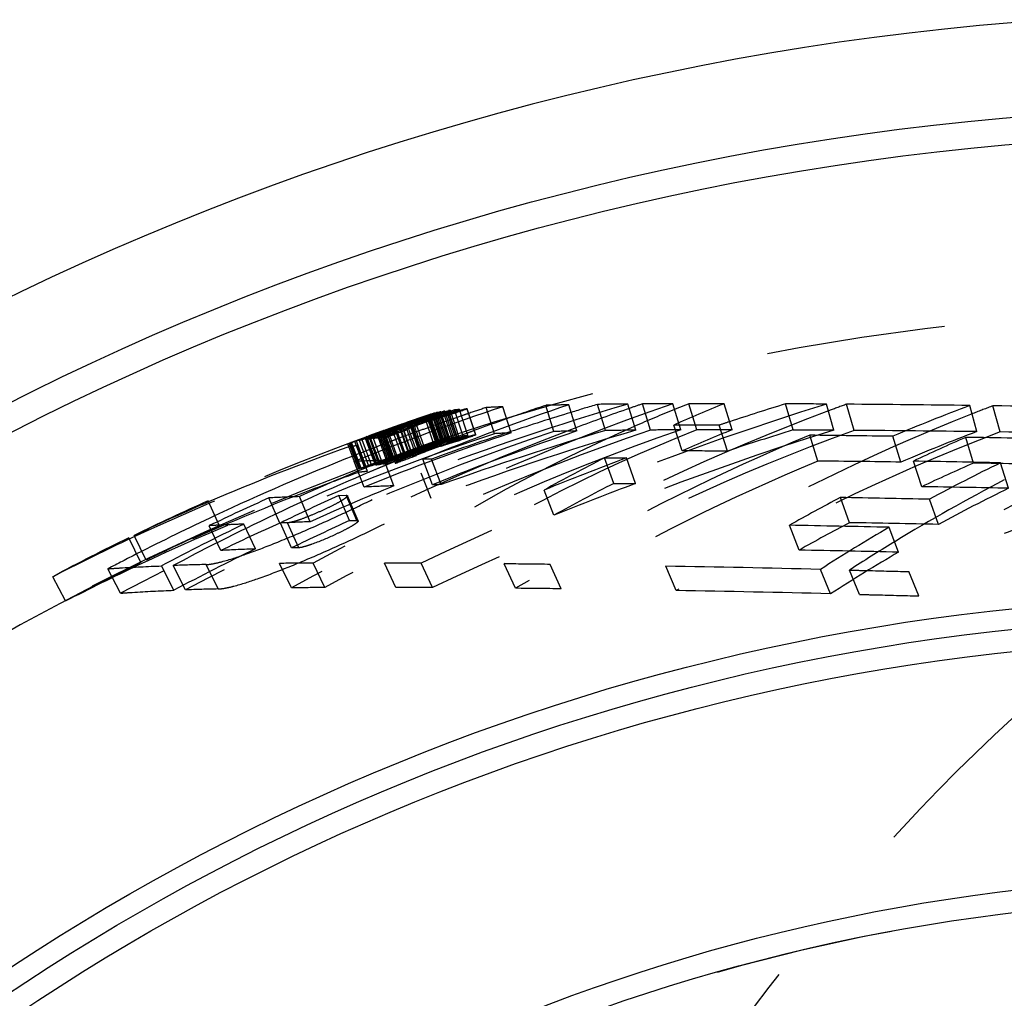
# Model space of a CAD drawing. Header units: millimetres. Extents: x 344 to 655, y 390 to 610.
# Tile 4 of 16: x 408 to 444, y 565 to 601. Entities that reach past the tile are written whole.
import ezdxf

# ---------------------------------------------------------------- set-up
doc = ezdxf.new("R2010")
doc.units = ezdxf.units.MM
doc.header["$LTSCALE"] = 65.185185
doc.linetypes.add('HIDDEN', pattern=[0.2, 0.1, -0.1])
doc.layers.add('KOERPER', color=7, linetype='CONTINUOUS')
doc.layers.add('KONST.EL_MIT_GEO', color=7, linetype='CONTINUOUS')

msp = doc.modelspace()

# ---------------------------------------------------------------- linework, layer by layer
at = {"layer": 'KOERPER', "color": 8, "linetype": 'HIDDEN'}
msp.add_circle((452.83, 498.183), 92.25, dxfattribs=at)
at = {"layer": 'KOERPER', "color": 7, "linetype": 'Continuous'}
msp.add_arc((452.83, 498.183), 103, 93.99186, 86.00814, dxfattribs=at)
at = {"layer": 'KOERPER', "color": 8, "linetype": 'HIDDEN'}
msp.add_arc((452.83, 498.183), 70.75, 89.99997, 270, dxfattribs=at)
for points, knots in [([(479.849, 590.433), (477.713, 590.433), (473.414, 590.133), (467.046, 588.791), (460.805, 586.57), (452.62, 582.411), (443, 575.026), (433.133, 563.41), (425.075, 549.357), (419.109, 533.397), (415.441, 516.127), (414.618, 504.197), (414.618, 498.183)], [0, 0, 0, 0, 0.051498, 0.103484, 0.156417, 0.210693, 0.324285, 0.445964, 0.575831, 0.712829, 0.855042, 1, 1, 1, 1]), ([(462.399, 582.282), (457.474, 577.358), (450.907, 568.801), (443.995, 556.064), (439.56, 545.495), (436.047, 534.263), (432.635, 518.526), (430.933, 498.183), (432.635, 477.84), (436.047, 462.103), (439.56, 450.871), (443.995, 440.303), (450.907, 427.565), (457.474, 419.009), (462.399, 414.084)], [0, 0, 0, 0, 0.113929, 0.174391, 0.236877, 0.301088, 0.366653, 0.5, 0.633347, 0.698912, 0.763123, 0.825609, 0.886071, 1, 1, 1, 1]), ([(453.621, 573.505), (449.211, 569.095), (443.329, 561.431), (437.139, 550.023), (433.166, 540.558), (430.02, 530.497), (426.964, 516.406), (426.052, 505.484), (426.052, 498.183)], [0, 0, 0, 0, 0.227859, 0.348782, 0.473754, 0.602176, 0.733306, 1, 1, 1, 1])]:
    msp.add_open_spline(points, degree=3, knots=knots, dxfattribs=at)
at = {"layer": 'KOERPER', "color": 7, "linetype": 'Continuous'}
msp.add_open_spline([(429.821, 498.183), (429.821, 506.021), (431.184, 517.723), (435.765, 532.325), (440.399, 542.23), (446.144, 550.917), (452.855, 558.147), (460.354, 563.707), (465.869, 566.235), (468.654, 567.139)], degree=3, knots=[0, 0, 0, 0, 0.279774, 0.415137, 0.545167, 0.668771, 0.785457, 0.895491, 1, 1, 1, 1], dxfattribs=at)
at = {"layer": 'KONST.EL_MIT_GEO', "color": 8, "linetype": 'HIDDEN'}
for p, q in [((424.123, 585.755), (423.809, 586.705)), ((423.961, 586.722), (423.82, 586.674)), ((424.274, 585.772), (423.961, 586.722)), ((424.448, 585.789), (424.136, 586.739)), ((424.73, 585.804), (424.419, 586.754)), ((424.736, 585.811), (424.425, 586.761)), ((425.416, 585.858), (425.109, 586.808)), ((426.019, 585.887), (425.713, 586.838)), ((427.58, 585.939), (427.28, 586.89)), ((428.417, 585.957), (428.12, 586.909)), ((429.46, 585.974), (429.165, 586.926)), ((430.561, 585.986), (430.269, 586.938)), ((431.088, 585.99), (430.798, 586.942)), ((432.198, 585.996), (431.911, 586.948)), ((431.992, 586.749), (431.972, 586.741)), ((432.78, 585.998), (432.494, 586.95)), ((434.061, 585.999), (433.779, 586.951)), ((436.286, 585.993), (436.009, 586.945)), ((437.77, 585.984), (437.497, 586.936)), ((438.502, 585.979), (438.231, 586.931)), ((442.974, 585.933), (442.713, 586.884)), ((443.819, 585.922), (443.56, 586.873)), ((422.742, 586.445), (422.684, 586.425)), ((422.814, 586.469), (422.742, 586.445)), ((422.978, 586.499), (422.761, 586.425)), ((422.943, 586.513), (422.814, 586.469)), ((423.234, 585.4), (422.91, 586.345)), ((422.97, 586.522), (422.943, 586.513)), ((422.954, 586.518), (423.275, 585.571)), ((423.013, 586.527), (422.967, 586.512)), ((422.996, 586.445), (422.967, 586.435)), ((423.29, 585.576), (422.969, 586.523)), ((423.01, 586.535), (422.97, 586.522)), ((422.997, 586.395), (422.974, 586.387)), ((423.018, 586.513), (422.978, 586.499)), ((422.994, 586.495), (422.987, 586.493)), ((423.358, 585.392), (422.987, 586.493)), ((423.001, 586.496), (422.994, 586.495)), ((423.036, 586.458), (422.996, 586.445)), ((423.012, 586.4), (422.997, 586.395)), ((423.323, 585.409), (422.999, 586.354)), ((423.015, 586.498), (423.001, 586.496)), ((423.073, 586.556), (423.01, 586.535)), ((423.33, 585.589), (423.01, 586.537)), ((423.051, 586.413), (423.012, 586.4)), ((423.068, 586.546), (423.013, 586.527)), ((423.022, 586.499), (423.015, 586.498)), ((423.086, 586.536), (423.018, 586.513)), ((423.03, 586.5), (423.022, 586.499)), ((423.052, 586.504), (423.03, 586.5)), ((423.091, 586.477), (423.036, 586.458)), ((423.073, 586.35), (423.039, 586.339)), ((423.065, 586.555), (423.042, 586.548)), ((423.362, 585.6), (423.042, 586.548)), ((423.084, 586.425), (423.051, 586.413)), ((423.079, 586.513), (423.052, 586.504)), ((423.372, 585.557), (423.052, 586.504)), ((423.384, 585.608), (423.065, 586.555)), ((423.143, 586.571), (423.068, 586.546)), ((423.162, 586.586), (423.073, 586.556)), ((423.101, 586.36), (423.073, 586.35)), ((423.107, 586.522), (423.079, 586.513)), ((423.107, 586.433), (423.084, 586.425)), ((423.169, 586.564), (423.086, 586.536)), ((423.187, 586.51), (423.091, 586.477)), ((423.129, 586.37), (423.101, 586.36)), ((423.175, 586.546), (423.107, 586.522)), ((423.182, 586.458), (423.107, 586.433)), ((423.448, 585.629), (423.129, 586.577)), ((423.14, 586.581), (423.13, 586.577)), ((423.459, 585.633), (423.14, 586.581)), ((423.164, 586.578), (423.143, 586.571)), ((423.479, 585.639), (423.161, 586.587)), ((423.203, 586.6), (423.162, 586.586)), ((423.205, 586.592), (423.164, 586.578)), ((423.252, 586.592), (423.169, 586.564)), ((423.216, 586.559), (423.175, 586.546)), ((423.203, 586.466), (423.182, 586.458)), ((423.224, 586.523), (423.187, 586.51)), ((423.52, 585.652), (423.203, 586.6)), ((423.285, 586.493), (423.203, 586.466)), ((423.247, 586.606), (423.205, 586.592)), ((423.271, 586.578), (423.216, 586.559)), ((423.27, 586.538), (423.224, 586.523)), ((423.563, 585.663), (423.245, 586.611)), ((423.298, 586.623), (423.247, 586.606)), ((423.303, 586.61), (423.252, 586.592)), ((423.371, 586.572), (423.27, 586.538)), ((423.326, 586.596), (423.271, 586.578)), ((423.303, 586.5), (423.285, 586.493)), ((423.615, 585.675), (423.298, 586.623)), ((423.353, 586.627), (423.303, 586.61)), ((423.336, 586.511), (423.303, 586.5)), ((423.359, 586.607), (423.326, 586.596)), ((423.386, 586.528), (423.336, 586.511)), ((423.667, 585.686), (423.35, 586.635)), ((423.412, 586.647), (423.353, 586.627)), ((423.381, 586.614), (423.359, 586.607)), ((423.482, 586.61), (423.371, 586.572)), ((423.436, 586.633), (423.381, 586.614)), ((423.445, 586.548), (423.386, 586.528)), ((423.713, 585.565), (423.393, 586.512)), ((423.728, 585.698), (423.412, 586.647)), ((423.47, 586.644), (423.436, 586.633)), ((423.497, 586.566), (423.445, 586.548)), ((423.782, 585.707), (423.466, 586.656)), ((423.546, 586.669), (423.47, 586.644)), ((423.615, 586.654), (423.482, 586.61)), ((423.808, 585.574), (423.49, 586.521)), ((423.517, 586.5), (423.495, 586.493)), ((423.632, 586.611), (423.497, 586.566)), ((423.861, 585.72), (423.546, 586.669)), ((423.922, 585.729), (423.607, 586.678)), ((423.74, 586.696), (423.615, 586.654)), ((423.82, 586.674), (423.632, 586.611)), ((423.675, 586.551), (423.651, 586.544)), ((423.783, 586.356), (423.724, 586.336)), ((424.045, 585.573), (423.727, 586.52)), ((424.054, 585.747), (423.74, 586.696)), ((424.091, 585.597), (423.773, 586.544)), ((423.832, 586.373), (423.783, 586.356)), ((423.849, 586.379), (423.832, 586.373)), ((423.913, 586.402), (423.849, 586.379)), ((424.054, 586.451), (423.913, 586.402)), ((424.216, 586.506), (424.054, 586.451)), ((425.854, 586.399), (425.723, 586.353)), ((437.587, 586.695), (437.568, 586.687)), ((442.828, 586.591), (442.797, 586.578)), ((422.146, 585.178), (421.813, 586.121)), ((421.97, 586.132), (421.861, 586.094)), ((421.955, 586.174), (421.929, 586.165)), ((422.26, 585.221), (421.929, 586.165)), ((421.965, 586.146), (421.939, 586.137)), ((421.984, 586.091), (421.939, 586.075)), ((422.286, 585.23), (421.955, 586.174)), ((421.978, 586.17), (421.958, 586.164)), ((422.112, 586.198), (421.965, 586.146)), ((421.994, 586.14), (421.97, 586.132)), ((422.196, 586.166), (421.984, 586.091)), ((422.083, 586.074), (422.001, 586.044)), ((422.356, 585.254), (422.025, 586.198)), ((422.167, 586.247), (422.038, 586.202)), ((422.368, 585.258), (422.038, 586.202)), ((422.318, 586.157), (422.083, 586.074)), ((422.57, 585.054), (422.236, 585.996)), ((422.395, 586.28), (422.261, 586.233)), ((422.598, 585.176), (422.266, 586.119)), ((422.678, 585.328), (422.35, 586.272)), ((422.687, 585.185), (422.356, 586.128)), ((422.722, 585.335), (422.395, 586.28)), ((422.918, 585.213), (422.588, 586.157)), ((422.917, 586.296), (422.796, 586.254)), ((423.008, 586.328), (422.917, 586.296)), ((423.039, 586.339), (423.008, 586.328)), ((423.118, 586.121), (423.088, 586.11)), ((423.147, 586.131), (423.118, 586.121)), ((423.202, 586.151), (423.147, 586.131)), ((423.296, 586.184), (423.202, 586.151)), ((423.378, 586.213), (423.296, 586.184)), ((423.479, 586.249), (423.378, 586.213)), ((423.541, 586.271), (423.479, 586.249)), ((423.592, 586.289), (423.541, 586.271)), ((423.724, 586.336), (423.592, 586.289)), ((430.516, 586.127), (430.501, 586.121)), ((432.25, 585.23), (431.946, 586.174)), ((432.144, 586.174), (431.946, 586.174)), ((433.896, 585.225), (433.596, 586.169)), ((420.95, 584.691), (420.603, 585.629)), ((420.777, 585.739), (420.664, 585.698)), ((420.773, 585.664), (420.732, 585.648)), ((421.078, 584.71), (420.732, 585.648)), ((420.773, 585.75), (420.745, 585.74)), ((421.089, 584.801), (420.745, 585.74)), ((421.117, 584.811), (420.773, 585.75)), ((420.801, 585.674), (420.773, 585.664)), ((420.855, 585.768), (420.777, 585.739)), ((420.82, 585.73), (420.785, 585.717)), ((421.185, 584.835), (420.842, 585.775)), ((420.966, 585.465), (420.852, 585.778)), ((420.992, 585.818), (420.855, 585.768)), ((421.26, 584.734), (420.915, 585.672)), ((421.229, 585.764), (421.011, 585.684)), ((421.356, 584.745), (421.011, 585.684)), ((421.389, 585.972), (421.081, 585.861)), ((421.159, 585.806), (421.088, 585.78)), ((421.302, 585.858), (421.159, 585.806)), ((421.535, 584.916), (421.182, 585.899)), ((421.195, 585.856), (421.187, 585.855)), ((421.527, 584.915), (421.187, 585.855)), ((421.533, 584.764), (421.189, 585.703)), ((421.328, 585.904), (421.195, 585.856)), ((421.566, 584.974), (421.227, 585.915)), ((421.337, 585.804), (421.229, 585.764)), ((421.621, 584.994), (421.282, 585.935)), ((421.373, 585.884), (421.302, 585.858)), ((421.646, 585.003), (421.308, 585.944)), ((421.564, 585.887), (421.337, 585.804)), ((421.379, 585.885), (421.373, 585.884)), ((421.712, 584.943), (421.373, 585.884)), ((421.716, 585.028), (421.379, 585.969)), ((421.726, 585.031), (421.389, 585.972)), ((421.389, 585.972), (421.389, 585.972)), ((421.766, 584.951), (421.427, 585.891)), ((421.458, 585.73), (421.8, 584.792)), ((421.893, 584.806), (421.498, 585.9)), ((421.894, 584.967), (421.556, 585.908)), ((421.664, 585.923), (421.564, 585.887)), ((422.069, 584.986), (421.732, 585.927)), ((422.165, 584.996), (421.829, 585.937)), ((421.974, 585.702), (421.926, 585.684)), ((422.104, 585.75), (421.974, 585.702)), ((422.103, 585.963), (422.439, 585.022)), ((422.172, 585.775), (422.104, 585.75)), ((422.299, 585.823), (422.172, 585.775)), ((422.53, 585.908), (422.299, 585.823)), ((422.573, 585.923), (422.53, 585.908)), ((423.806, 585.646), (423.698, 585.605)), ((423.935, 585.695), (423.806, 585.646)), ((423.99, 585.716), (423.935, 585.695)), ((424.119, 585.765), (423.99, 585.716)), ((424.193, 585.793), (424.119, 585.765)), ((424.416, 585.876), (424.193, 585.793)), ((426.004, 585.933), (425.795, 585.864)), ((437.186, 584.861), (436.888, 585.8)), ((440.21, 584.824), (439.919, 585.764)), ((442.854, 584.785), (442.57, 585.724)), ((420.468, 584.45), (420.078, 585.493)), ((420.149, 585.389), (420.119, 585.386)), ((420.48, 584.575), (420.13, 585.512)), ((420.183, 585.394), (420.149, 585.389)), ((420.516, 584.589), (420.166, 585.526)), ((420.214, 585.398), (420.185, 585.394)), ((420.558, 584.604), (420.208, 585.54)), ((420.686, 584.639), (420.337, 585.576)), ((420.396, 585.418), (420.367, 585.415)), ((420.738, 584.651), (420.39, 585.588)), ((420.445, 585.423), (420.396, 585.418)), ((420.797, 584.487), (420.445, 585.423)), ((420.846, 584.673), (420.498, 585.61)), ((420.873, 585.282), (420.652, 585.196)), ((420.935, 585.306), (420.873, 585.282)), ((421.128, 585.381), (420.935, 585.306)), ((421.118, 585.047), (420.966, 585.465)), ((421.533, 585.536), (421.51, 585.527)), ((421.678, 585.591), (421.533, 585.536)), ((423.333, 585.464), (423.306, 585.453)), ((423.372, 585.479), (423.333, 585.464)), ((423.426, 585.5), (423.372, 585.479)), ((423.499, 585.528), (423.426, 585.5)), ((423.52, 585.536), (423.499, 585.528)), ((423.6, 585.567), (423.52, 585.536)), ((423.698, 585.605), (423.6, 585.567)), ((420.336, 585.072), (420.255, 585.039)), ((420.501, 585.137), (420.336, 585.072)), ((420.548, 585.155), (420.501, 585.137)), ((420.652, 585.196), (420.548, 585.155)), ((421.195, 584.839), (421.118, 585.047)), ((421.726, 585.031), (421.195, 584.839)), ((421.535, 584.916), (421.527, 584.915)), ((421.621, 584.994), (421.646, 585.003)), ((421.726, 585.031), (421.726, 585.031)), ((422.35, 585.075), (422.164, 585)), ((422.532, 585.148), (422.35, 585.075)), ((422.664, 585.201), (422.532, 585.148)), ((423.159, 583.997), (422.804, 584.928)), ((423.474, 584.004), (423.12, 584.934)), ((429.754, 584.045), (429.419, 584.976)), ((430.548, 584.043), (430.216, 584.974)), ((420.672, 583.915), (420.308, 584.845)), ((420.321, 584.845), (420.308, 584.845)), ((420.419, 584.85), (420.321, 584.845)), ((420.516, 584.589), (420.52, 584.59)), ((420.656, 584.861), (420.604, 584.858)), ((420.774, 584.866), (420.656, 584.861)), ((420.89, 584.87), (420.774, 584.866)), ((421.017, 584.875), (420.89, 584.87)), ((421.092, 584.878), (421.017, 584.875)), ((421.138, 584.88), (421.092, 584.878)), ((421.304, 584.886), (421.138, 584.88)), ((421.394, 584.889), (421.304, 584.886)), ((421.466, 584.714), (421.383, 584.679)), ((421.754, 583.959), (421.394, 584.889)), ((421.921, 584.901), (421.779, 584.843)), ((440.965, 583.927), (440.661, 584.857)), ((444.13, 583.87), (443.834, 584.799)), ((420.816, 584.441), (420.62, 584.358)), ((423.109, 583.493), (422.744, 584.418)), ((417.602, 582.604), (417.205, 583.519)), ((418.706, 582.652), (418.314, 583.567)), ((419.754, 583.61), (420.014, 583.615)), ((420.142, 582.693), (419.754, 583.61)), ((420.401, 582.699), (420.014, 583.615)), ((420.451, 582.684), (420.064, 583.601)), ((427.579, 582.886), (427.218, 583.804)), ((438.336, 582.617), (438.004, 583.532)), ((415.01, 583.376), (414.854, 583.308)), ((415.4, 582.499), (414.995, 583.413)), ((441.571, 582.554), (441.248, 583.469)), ((415.455, 581.605), (415.034, 582.509)), ((416.71, 581.661), (416.295, 582.565)), ((417.884, 582.611), (417.62, 582.605)), ((418.03, 581.7), (417.62, 582.605)), ((418.294, 581.706), (417.884, 582.611)), ((420.141, 582.693), (420.401, 582.699)), ((436.501, 581.618), (436.149, 582.523)), ((440.125, 581.545), (439.784, 582.448)), ((412.545, 581.172), (412.108, 582.072)), ((412.736, 581.251), (412.302, 582.152)), ((418.294, 581.706), (418.031, 581.7)), ((439.981, 581.925), (439.919, 581.887)), ((413.741, 580.155), (413.294, 581.044)), ((414.17, 580.17), (413.724, 581.059)), ((415.357, 580.204), (414.915, 581.093)), ((418.021, 580.246), (417.589, 581.136)), ((419.241, 580.255), (418.813, 581.145)), ((421.825, 580.258), (421.406, 581.148)), ((423.162, 580.253), (422.748, 581.143)), ((426.176, 580.229), (425.772, 581.119)), ((427.845, 580.21), (427.446, 581.099)), ((432.031, 580.146), (431.646, 581.034)), ((409.801, 579.767), (409.334, 580.651)), ((411.802, 580.051), (411.346, 580.939)), ((437.65, 580.03), (437.282, 580.917)), ((438.701, 580.005), (438.337, 580.892)), ((440.856, 579.951), (440.499, 580.837))]:
    msp.add_line(p, q, dxfattribs=at)
at = {"layer": 'KONST.EL_MIT_GEO', "color": 7, "linetype": 'Continuous'}
for radius in [99.561, 98.58, 81.75, 81, 80.196, 71.554, 70.75]:
    msp.add_circle((452.83, 498.183), radius, dxfattribs=at)
at = {"layer": 'KONST.EL_MIT_GEO', "color": 8, "linetype": 'HIDDEN'}
for centre, radius, start, end in [((459.451, 507.114), 84.451, 109.03279, 118.76411), ((454.317, 500.961), 90.516, 108.42127, 112.0686), ((453.051, 498.94), 92.507, 108.42699, 109.94293), ((461.834, 480.196), 111.311, 106.47342, 110.55907), ((469.289, 484.333), 107.416, 107.21612, 115.67589), ((456.122, 503.661), 87.831, 108.5912, 112.29224), ((453.124, 499.621), 91.814, 108.4047, 108.83019), ((453.304, 500.018), 91.419, 108.41931, 108.87678), ((424.912, 577.42), 9.35, 96.7757, 97.2053), ((425.474, 572.31), 14.491, 95.299, 95.9925), ((425.944, 580.477), 6.474, 105.2202, 106.0897), ((453.763, 500.655), 90.794, 108.39703, 108.81468), ((427.954, 535.109), 51.778, 92.4796, 93.1498), ((455.347, 503.083), 88.382, 108.51594, 109.49319), ((430.483, 459.966), 126.965, 91.32467, 91.44584), ((430.958, 438.971), 147.965, 91.09905, 91.32045), ((460.49, 481.666), 109.822, 106.57258, 107.09653), ((458.145, 506.921), 84.565, 109.20629, 110.6121), ((432.447, 341.621), 245.327, 90.50867, 90.76646), ((458.064, 507.151), 84.321, 108.86573, 109.20577), ((454.581, 531.068), 60.089, 112.10224, 113.60902), ((433.172, 247.377), 339.573, 90.21286, 90.40058), ((455.452, 533.282), 57.88, 111.99066, 113.96162), ((454.7, 530.778), 60.402, 111.56997, 112.08315), ((433.47, 135.871), 451.08, 89.96079, 90.12395), ((466.991, 486.417), 105.193, 107.12901, 108.29327), ((432.753, -104.056), 691.009, 89.606675, 89.729995), ((464.192, 515.214), 76.271, 109.89972, 110.41478), ((430.635, -360.492), 947.453, 89.269612, 89.540669), ((468.129, 519.481), 72.036, 110.66027, 113.05463), ((468.714, 520.688), 70.804, 110.80924, 111.44398), ((426.185, -692.762), 1279.753, 88.99328, 89.22211), ((452.83, 498.183), 93.25, 108.56513, 115.89294), ((452.85, 498.446), 92.992, 108.49576, 110.43022), ((453.214, 497.125), 94.321, 108.29435, 110.22738), ((452, 500.173), 91.095, 108.40046, 109.35225), ((452.807, 498.272), 93.158, 108.55578, 109.29419), ((452.234, 500.98), 90.385, 109.03113, 109.46696), ((451.884, 500.686), 90.575, 108.80737, 109.15341), ((453.017, 498.86), 92.587, 109.10727, 109.44401), ((452.829, 498.41), 93.025, 108.72393, 109.15382), ((453.135, 499.1), 92.351, 109.06203, 109.49319), ((453.128, 499.577), 91.859, 109.14694, 109.57206), ((453.241, 499.828), 91.609, 109.19392, 109.54856), ((453.012, 498.872), 92.574, 108.93888, 109.10727), ((453.077, 499.485), 91.95, 108.83371, 109.15247), ((424.428, 571.469), 14.953, 95.4846, 95.8288), ((452.244, 501.158), 90.211, 108.6027, 108.92409), ((432.089, 560.324), 27.544, 108.7852, 108.9838), ((423.478, 585.576), 1.06, 107.3694, 108.5493), ((423.659, 584.952), 1.71, 104.0002, 105.4809), ((432.558, 558.945), 29, 108.5963, 108.7858), ((423.901, 583.922), 2.768, 101.487, 102.5888), ((432.697, 558.532), 29.437, 108.4078, 108.5969), ((424.915, 571.431), 15.157, 95.3949, 95.76), ((432.481, 559.182), 28.752, 108.214, 108.4085), ((424.171, 582.531), 4.185, 99.6969, 100.446), ((431.865, 561.058), 26.776, 107.9959, 108.1651), ((424.481, 580.618), 6.123, 98.2125, 98.7915), ((431.472, 562.268), 25.504, 107.8579, 107.9956), ((430.982, 563.791), 23.905, 107.5795, 107.7997), ((430.387, 565.673), 21.931, 107.3516, 107.5807), ((428.381, 572.14), 15.16, 106.5155, 107.4049), ((426.991, 576.821), 10.277, 106.0491, 106.5077), ((453.783, 500.595), 90.857, 108.81465, 108.99176), ((455.422, 502.872), 88.606, 109.58353, 110.30329), ((464.65, 514.039), 77.532, 110.44466, 120.09597), ((460.486, 481.677), 109.81, 107.09649, 108.30158), ((469.25, 519.386), 72.212, 111.48922, 121.38221), ((458.487, 506.039), 85.511, 110.61851, 118.57249), ((458.383, 506.165), 84.363, 108.8773, 118.58324), ((459.443, 507.02), 83.544, 109.03302, 118.76443), ((452.835, 498.392), 93.044, 109.38137, 110.01339), ((452.194, 501.301), 90.06, 109.35263, 110.13869), ((453.15, 497.252), 94.19, 109.40165, 109.74564), ((454.035, 532.274), 58.764, 113.60748, 123.72799), ((453.021, 498.847), 92.601, 109.61236, 109.94905), ((452.209, 501.051), 90.31, 109.58335, 109.90297), ((453.324, 499.935), 91.504, 109.86133, 110.3181), ((453.145, 499.073), 92.379, 109.70201, 109.92424), ((453.085, 499.45), 91.985, 109.57476, 109.92868), ((454.215, 531.765), 58.315, 111.56618, 123.74066), ((452.833, 498.399), 93.037, 109.15382, 109.36873), ((453.151, 497.248), 94.195, 109.14369, 109.31566), ((428.904, 567.848), 19.388, 110.6588, 110.7825), ((422.386, 585.08), 1.174, 107.2541, 107.8807), ((429.916, 565.156), 22.264, 110.19, 110.6522), ((430.705, 563.017), 24.545, 109.9842, 110.1967), ((423.791, 571.419), 14.779, 95.5698, 95.9194), ((430.686, 563.074), 24.484, 109.5517, 109.9867), ((423.195, 581.353), 4.992, 99.23, 99.7534), ((453.188, 499.732), 91.704, 109.35489, 109.55608), ((496.05, 611.906), 77.938, 199.30007, 200.03481), ((453.85, 500.406), 91.057, 109.74472, 110.08927), ((461.801, 480.226), 110.278, 106.45678, 110.54028), ((469.238, 484.303), 106.439, 107.19623, 115.65053), ((432.732, 339.465), 246.53, 90.5046, 90.76041), ((433.456, 244.612), 341.387, 90.21113, 90.39736), ((431.163, 34.942), 551.233, 89.74713, 89.898), ((455.474, 533.043), 57.121, 112.0164, 113.99), ((433.753, 132.359), 453.64, 89.96111, 90.12293), ((467.107, 486.066), 105.564, 108.29271, 108.50857), ((466.975, 486.306), 104.304, 107.1111, 108.49022), ((433.037, -109.227), 695.227, 89.609962, 89.732238), ((453.957, 500.08), 90.402, 108.40385, 117.79493), ((455.577, 502.384), 88.121, 108.52488, 118.02728), ((452.834, 498.395), 93.041, 110.22827, 110.44315), ((452.17, 501.158), 90.196, 110.36268, 110.55731), ((421.381, 580.859), 4.833, 99.2693, 100.5326), ((454.319, 500.925), 89.551, 108.42231, 112.06923), ((452.836, 498.39), 92.046, 108.50928, 110.4433), ((421.947, 577.131), 8.604, 96.8897, 98.1219), ((452.852, 498.441), 91.997, 108.49602, 110.43042), ((452.918, 499.002), 92.431, 110.14312, 110.33257), ((452.183, 501.123), 90.233, 110.12105, 110.33915), ((452.802, 498.286), 93.143, 109.71596, 110.0675), ((421.177, 584.768), 1.061, 107.864, 108.4311), ((452.223, 501.01), 89.353, 108.59622, 110.55819), ((453.002, 499.218), 92.217, 109.93761, 110.36167), ((453.213, 497.126), 93.319, 108.2935, 110.22641), ((422.55, 572.039), 13.732, 95.6868, 96.4324), ((452.195, 501.091), 90.268, 109.90298, 110.12105), ((453.14, 499.548), 91.888, 109.92319, 110.34803), ((453.138, 499.083), 91.368, 108.4159, 110.3559), ((421.738, 584.875), 1.152, 107.6452, 108.166), ((422.488, 577.963), 7.999, 97.6239, 97.9712), ((422.751, 575.935), 10.044, 96.8335, 97.1688), ((423.095, 582.364), 3.753, 113.4578, 113.5915), ((453.892, 500.291), 91.18, 110.52313, 110.68965), ((425.738, 575.991), 10.651, 111.5019, 112.2476), ((423.267, 571.302), 14.706, 95.6138, 95.9941), ((453.016, 498.857), 91.59, 108.43421, 109.94956), ((427.627, 571.19), 15.811, 110.913, 111.4931), ((453.052, 498.932), 91.516, 108.42751, 109.94341), ((428.517, 568.866), 18.299, 110.7824, 110.919), ((452.002, 500.168), 90.101, 108.39958, 109.35159), ((452.807, 498.271), 92.159, 108.55582, 109.29422), ((451.914, 500.601), 89.665, 108.4613, 109.23941), ((460.435, 481.832), 109.647, 108.41611, 109.89611), ((456.122, 503.597), 86.895, 108.59219, 112.29283), ((452.246, 501.146), 89.223, 108.6041, 108.92555), ((453.153, 497.243), 93.2, 108.31794, 108.63468), ((423.79, 584.646), 1.041, 107.3601, 108.5491), ((460.45, 481.738), 108.745, 106.55738, 109.8783), ((423.97, 584.027), 1.686, 103.9718, 105.4598), ((424.211, 583.001), 2.739, 101.451, 102.5555), ((424.478, 581.614), 4.152, 99.6589, 100.4086), ((453.126, 499.604), 90.831, 108.4047, 108.83019), ((424.787, 579.703), 6.088, 98.1749, 98.7536), ((453.306, 499.997), 90.44, 108.4193, 108.87678), ((425.216, 576.504), 9.316, 96.7404, 97.1691), ((425.776, 571.387), 14.464, 95.2679, 95.9592), ((455.457, 502.778), 88.707, 110.30319, 110.48269), ((428.247, 534.054), 51.881, 92.4619, 93.1283), ((464.598, 513.949), 76.611, 109.91473, 120.10007), ((466.262, 514.971), 76.678, 112.5246, 120.41202), ((431.136, 442.874), 143.109, 91.08845, 91.42383), ((469.175, 519.265), 71.317, 110.82651, 121.38753), ((427.385, -326.246), 912.096, 89.212589, 89.403), ((430.923, -367.39), 953.399, 89.275782, 89.544523), ((468.117, 519.245), 71.271, 110.6577, 113.05209), ((470.573, 521.556), 70.012, 113.57637, 115.2925), ((422.774, -642.184), 1228.068, 88.91563, 89.076392), ((426.482, -701.901), 1287.94, 89.001847, 89.228713), ((449.958, 502.081), 88.488, 109.71, 113.2625), ((452.83, 498.183), 92.25, 108.61391, 113.93722), ((420.522, 584.581), 1.01, 108.0921, 110.4441), ((421.68, 573.115), 12.37, 96.0957, 96.8084), ((420.95, 583.03), 2.619, 102.3445, 103.5301), ((453.911, 500.241), 91.234, 110.8022, 111.05951), ((452.197, 501.288), 89.074, 109.35415, 110.14033), ((453.149, 497.253), 93.19, 109.0569, 109.8308), ((455.537, 502.567), 88.932, 111.24896, 111.6934), ((423.514, 580.44), 4.959, 99.1909, 99.7142), ((453.13, 499.561), 90.875, 109.14694, 109.57206), ((453.189, 499.715), 90.721, 109.19742, 109.55198), ((453.243, 499.81), 90.627, 109.19389, 109.54866), ((453.079, 499.469), 90.966, 108.83371, 109.15247), ((424.742, 570.548), 14.928, 95.4527, 95.7957), ((424.151, 580.605), 5.013, 98.9346, 99.6807), ((425.223, 570.508), 15.132, 95.3633, 95.7272), ((454.034, 499.937), 91.562, 111.6493, 115.07678), ((452.919, 498.995), 91.438, 109.95489, 110.37843), ((452.803, 498.283), 92.146, 109.71596, 110.06748), ((453.003, 499.205), 91.229, 109.93761, 110.36168), ((453.142, 499.532), 90.904, 109.92319, 110.34804), ((422.811, 577.101), 7.919, 97.585, 97.9765), ((422.069, 583.951), 1.133, 107.6302, 108.1545), ((423.079, 575.024), 10.013, 96.7972, 97.1316), ((453.325, 499.915), 90.524, 109.86136, 110.3181), ((455.584, 502.451), 89.057, 112.04032, 112.20893), ((453.086, 499.435), 91, 109.57476, 109.92868), ((423.593, 570.384), 14.681, 95.5812, 95.9602), ((422.71, 584.155), 1.155, 107.2393, 107.87), ((424.111, 570.5), 14.754, 95.5374, 95.8859), ((426.121, 432.352), 152.612, 91.12671, 91.24515), ((454.845, 534.565), 56.46, 116.7658, 119.2962), ((467.582, 484.743), 106.969, 110.44547, 112.16908), ((431.49, 36.405), 548.825, 89.74887, 89.9207), ((455.238, 501.755), 89.759, 112.15114, 114.29104), ((423.319, 523.555), 61.363, 92.53567, 92.70893), ((420.866, 583.66), 0.992, 108.076, 110.4433), ((421.291, 582.118), 2.593, 102.305, 103.4932), ((455.634, 502.33), 89.188, 112.74856, 112.97807), ((421.72, 579.951), 4.802, 99.2284, 100.4914), ((422.283, 576.224), 8.572, 96.8528, 98.0828), ((455.621, 502.361), 89.154, 112.58336, 112.74856), ((421.519, 583.831), 1.059, 107.8616, 108.431), ((422.883, 571.125), 13.706, 95.6538, 96.397), ((455.604, 502.402), 89.11, 112.30759, 112.52553), ((466.242, 514.792), 75.854, 112.52292, 120.41095), ((427.705, -332.531), 917.441, 89.219067, 89.407888), ((420.209, -622.31), 1207.34, 88.878754, 89.029368), ((470.554, 521.301), 69.265, 113.573, 115.28926), ((473.526, 523.883), 67.766, 115.98613, 118.44477), ((423.105, -650.452), 1235.396, 88.924611, 89.084025), ((455.741, 502.083), 89.457, 113.11674, 116.10996), ((496.979, 443.99), 148.044, 108.45725, 112.42721), ((455.237, 501.714), 88.799, 112.15199, 114.29175), ((424.248, 509.37), 74.631, 91.91504, 92.74637), ((426.463, 430.848), 153.185, 91.11829, 91.2359), ((454.875, 534.309), 55.721, 116.7979, 119.3315), ((467.535, 484.721), 105.986, 110.42507, 112.14762), ((474.917, 524.561), 67.165, 117.43365, 121.34173), ((420.564, -630.066), 1214.165, 88.887864, 89.037238), ((473.5, 523.604), 67.041, 115.98186, 118.44079), ((454.536, 500.438), 91.083, 114.196, 115.70224), ((420.62, 518.186), 65.422, 92.01992, 92.99175), ((456.232, 503.342), 88.168, 114.43931, 115.97221), ((471.171, 520.359), 71.351, 117.70074, 119.39653), ((417.545, -551.03), 1134.747, 88.803058, 88.966906), ((496.803, 444.006), 147.007, 108.40357, 112.36905), ((444.419, 517.079), 72.567, 113.9209, 116.26906), ((447.696, 507.453), 82.66, 113.41039, 115.35293), ((454.107, 499.779), 91.735, 115.07626, 117.05098), ((444.46, 516.988), 71.667, 113.92079, 116.27277), ((455.579, 501.371), 90.199, 115.81917, 117.95671), ((455.85, 501.859), 89.706, 116.10944, 118.00824), ((418.21, 524.579), 58.017, 92.70278, 93.13759), ((454.535, 500.411), 90.109, 114.19675, 115.7029), ((418.623, 515.864), 66.741, 92.50447, 92.70487), ((419.217, 501.95), 80.668, 92.07575, 92.49356), ((421.001, 517.128), 65.564, 92.00557, 92.97154), ((456.228, 503.286), 87.223, 114.43932, 115.97221), ((414.773, -550.483), 1133.208, 88.735339, 88.919168), ((471.144, 520.121), 70.584, 117.69783, 119.39381), ((474.593, 522.781), 69.079, 120.2589, 122.69196), ((417.932, -557.872), 1140.672, 88.812534, 88.975068), ((443.606, 517.168), 72.143, 115.88704, 118.3623), ((475.498, 523.587), 68.299, 121.39458, 122.96243), ((454.115, 499.764), 91.752, 117.05094, 117.78311), ((455.577, 501.333), 89.237, 115.8199, 117.95727), ((419.253, 510.377), 71.329, 92.04325, 93.05295), ((415.187, -556.978), 1138.796, 88.745177, 88.927559), ((474.555, 522.52), 68.333, 120.25524, 122.68872), ((452.83, 498.183), 92.25, 115.89294, 180), ((443.652, 517.073), 71.249, 115.887, 118.36628), ((417.588, 466.411), 114.713, 91.33525, 91.93054), ((420.134, 311.062), 270.086, 90.28016, 90.53976), ((420.405, 126.619), 454.53, 89.70461, 89.87384), ((418.66, -99.463), 680.619, 89.260329, 89.40131), ((413.258, -439.582), 1020.782, 88.651417, 88.96787), ((420.556, 309.177), 271.081, 90.27811, 90.53586), ((420.827, 123.851), 456.408, 89.7068, 89.87477), ((418.018, 465.209), 115.026, 91.32582, 91.91724), ((419.087, -103.347), 683.613, 89.265887, 89.405795), ((413.701, -445.051), 1025.361, 88.661647, 88.975689)]:
    msp.add_arc(centre, radius, start, end, dxfattribs=at)
for points, knots in [([(424.425, 586.761), (424.424, 586.765), (424.402, 586.76), (424.373, 586.757), (424.314, 586.742), (424.27, 586.731), (424.245, 586.724)], [0, 0, 0, 0, 0.068023, 0.255178, 0.566845, 1, 1, 1, 1]), ([(424.419, 586.754), (424.421, 586.755), (424.423, 586.756), (424.425, 586.76), (424.425, 586.761)], [0, 0, 0, 0, 0.677212, 1, 1, 1, 1]), ([(423.123, 586.345), (423.2, 586.372), (423.315, 586.41), (423.464, 586.459), (423.564, 586.491), (423.647, 586.515), (423.715, 586.536), (423.747, 586.539), (423.772, 586.549), (423.773, 586.544)], [0, 0, 0, 0, 0.359636, 0.532822, 0.689613, 0.823025, 0.921582, 0.980228, 1, 1, 1, 1]), ([(423.447, 585.399), (423.421, 585.478), (423.358, 585.677), (423.236, 585.987), (423.162, 586.226), (423.123, 586.345)], [0, 0, 0, 0, 0.250028, 0.624992, 1, 1, 1, 1]), ([(423.773, 586.544), (423.775, 586.54), (423.749, 586.533), (423.739, 586.525), (423.727, 586.52)], [0, 0, 0, 0, 0.266518, 1, 1, 1, 1]), ([(420.208, 585.54), (420.268, 585.56), (420.473, 585.639), (421.008, 585.83), (421.484, 586.004), (421.813, 586.121)], [0, 0, 0, 0, 0.109941, 0.385521, 1, 1, 1, 1]), ([(422.103, 585.963), (422.102, 585.967), (422.121, 585.974), (422.141, 585.987), (422.191, 586.006), (422.25, 586.031), (422.325, 586.06), (422.438, 586.103), (422.527, 586.135), (422.588, 586.157)], [0, 0, 0, 0, 0.019664, 0.076998, 0.174069, 0.303576, 0.457067, 0.62759, 1, 1, 1, 1]), ([(422.236, 585.996), (422.218, 585.99), (422.187, 585.982), (422.144, 585.968), (422.122, 585.966), (422.104, 585.96), (422.103, 585.963)], [0, 0, 0, 0, 0.412428, 0.726744, 0.926656, 1, 1, 1, 1]), ([(421.478, 585.747), (421.475, 585.746), (421.469, 585.741), (421.461, 585.737), (421.458, 585.733)], [0, 0, 0, 0, 0.359511, 1, 1, 1, 1]), ([(421.458, 585.73), (421.459, 585.728), (421.47, 585.728), (421.498, 585.732), (421.529, 585.74), (421.551, 585.745)], [0, 0, 0, 0, 0.079799, 0.273009, 1, 1, 1, 1]), ([(421.593, 585.802), (421.587, 585.8), (421.564, 585.79), (421.541, 585.779), (421.525, 585.772)], [0, 0, 0, 0, 0.281259, 1, 1, 1, 1]), ([(421.705, 585.85), (421.696, 585.846), (421.661, 585.831), (421.627, 585.817), (421.601, 585.806)], [0, 0, 0, 0, 0.270512, 1, 1, 1, 1]), ([(424.736, 585.811), (424.735, 585.813), (424.722, 585.812), (424.704, 585.81), (424.668, 585.803), (424.598, 585.786), (424.477, 585.753), (424.3, 585.7), (424.087, 585.634), (423.768, 585.532), (423.524, 585.449), (423.358, 585.392)], [0, 0, 0, 0, 0.005537, 0.020061, 0.044111, 0.077699, 0.172599, 0.303622, 0.462562, 0.635324, 1, 1, 1, 1]), ([(424.73, 585.804), (424.731, 585.805), (424.734, 585.807), (424.736, 585.81), (424.736, 585.811)], [0, 0, 0, 0, 0.673628, 1, 1, 1, 1]), ([(449.872, 585.826), (448.903, 585.435), (445.045, 583.767), (441.351, 581.723), (438.701, 580.005)], [0, 0, 0, 0, 0.24852, 1, 1, 1, 1]), ([(409.334, 580.651), (410.222, 581.11), (413.838, 582.895), (417.583, 584.417), (420.445, 585.423)], [0, 0, 0, 0, 0.247729, 1, 1, 1, 1]), ([(420.52, 584.59), (420.431, 584.824), (420.311, 585.136), (420.197, 585.449), (420.169, 585.527)], [0, 0, 0, 0, 0.752074, 1, 1, 1, 1]), ([(423.447, 585.399), (423.524, 585.426), (423.637, 585.464), (423.784, 585.512), (423.884, 585.544), (423.966, 585.567), (424.033, 585.589), (424.064, 585.591), (424.089, 585.601), (424.091, 585.597)], [0, 0, 0, 0, 0.359149, 0.532671, 0.68933, 0.822781, 0.9214, 0.980171, 1, 1, 1, 1]), ([(424.091, 585.597), (424.092, 585.593), (424.067, 585.585), (424.057, 585.578), (424.045, 585.573)], [0, 0, 0, 0, 0.263866, 1, 1, 1, 1]), ([(420.558, 584.604), (420.617, 584.623), (420.82, 584.701), (421.349, 584.891), (421.82, 585.062), (422.146, 585.178)], [0, 0, 0, 0, 0.109824, 0.385393, 1, 1, 1, 1]), ([(422.828, 585.205), (422.696, 585.158), (422.505, 585.089), (422.262, 584.996), (422.106, 584.935), (421.979, 584.883), (421.892, 584.845), (421.843, 584.821), (421.819, 584.808), (421.807, 584.8), (421.799, 584.794), (421.8, 584.792)], [0, 0, 0, 0, 0.378416, 0.550726, 0.702621, 0.829414, 0.923534, 0.956383, 0.979829, 0.994117, 1, 1, 1, 1]), ([(422.439, 585.022), (422.438, 585.025), (422.456, 585.032), (422.476, 585.045), (422.525, 585.064), (422.584, 585.089), (422.657, 585.117), (422.77, 585.16), (422.858, 585.192), (422.918, 585.213)], [0, 0, 0, 0, 0.019665, 0.076943, 0.173988, 0.303407, 0.456934, 0.627711, 1, 1, 1, 1]), ([(422.57, 585.054), (422.552, 585.049), (422.522, 585.04), (422.479, 585.027), (422.457, 585.025), (422.44, 585.019), (422.439, 585.022)], [0, 0, 0, 0, 0.414009, 0.7256, 0.92631, 1, 1, 1, 1]), ([(429.419, 584.976), (429.485, 584.976), (429.75, 584.975), (430.016, 584.974), (430.216, 584.974)], [0, 0, 0, 0, 0.24708, 1, 1, 1, 1]), ([(421.8, 584.792), (421.801, 584.789), (421.812, 584.789), (421.84, 584.793), (421.87, 584.801), (421.893, 584.806)], [0, 0, 0, 0, 0.080119, 0.272775, 1, 1, 1, 1]), ([(409.801, 579.767), (410.679, 580.221), (414.258, 581.987), (417.964, 583.492), (420.797, 584.487)], [0, 0, 0, 0, 0.247692, 1, 1, 1, 1]), ([(420.468, 584.45), (419.807, 584.213), (417.192, 583.242), (414.623, 582.145), (412.736, 581.251)], [0, 0, 0, 0, 0.251707, 1, 1, 1, 1]), ([(414.915, 581.093), (414.997, 581.095), (415.19, 581.123), (415.674, 581.237), (416.44, 581.489), (417.497, 581.894), (418.676, 582.392), (419.873, 582.932), (420.992, 583.466), (421.943, 583.953), (422.507, 584.268), (422.744, 584.418)], [0, 0, 0, 0, 0.028677, 0.068214, 0.174638, 0.311844, 0.465872, 0.624378, 0.773319, 0.901278, 1, 1, 1, 1]), ([(420.797, 584.487), (420.768, 584.484), (420.658, 584.473), (420.548, 584.46), (420.468, 584.45)], [0, 0, 0, 0, 0.26502, 1, 1, 1, 1]), ([(429.754, 584.045), (429.819, 584.045), (430.084, 584.044), (430.349, 584.044), (430.548, 584.043)], [0, 0, 0, 0, 0.247077, 1, 1, 1, 1]), ([(415.357, 580.204), (415.438, 580.206), (415.63, 580.233), (416.11, 580.346), (416.871, 580.596), (417.918, 580.996), (419.472, 581.652), (420.98, 582.348), (422.318, 583.033), (422.874, 583.345), (423.109, 583.493)], [0, 0, 0, 0, 0.028827, 0.068481, 0.175119, 0.312461, 0.466536, 0.773785, 0.901543, 1, 1, 1, 1]), ([(420.064, 583.601), (420.068, 583.592), (420.051, 583.561), (420.008, 583.524), (419.932, 583.469), (419.773, 583.372), (419.511, 583.232), (419.147, 583.058), (418.756, 582.889), (418.395, 582.748), (418.132, 582.661), (417.972, 582.622), (417.909, 582.611), (417.884, 582.611)], [0, 0, 0, 0, 0.012138, 0.036279, 0.074097, 0.126157, 0.268536, 0.440959, 0.626379, 0.795373, 0.922216, 0.968444, 1, 1, 1, 1]), ([(420.014, 583.615), (420.02, 583.615), (420.037, 583.615), (420.059, 583.611), (420.064, 583.601)], [0, 0, 0, 0, 0.365398, 1, 1, 1, 1]), ([(420.451, 582.684), (420.454, 582.675), (420.438, 582.645), (420.395, 582.608), (420.321, 582.553), (420.163, 582.457), (419.904, 582.319), (419.422, 582.09), (418.94, 581.885), (418.516, 581.749), (418.356, 581.707), (418.294, 581.706)], [0, 0, 0, 0, 0.012184, 0.03632, 0.074117, 0.126149, 0.268427, 0.440739, 0.795072, 0.922127, 1, 1, 1, 1]), ([(420.401, 582.699), (420.407, 582.699), (420.424, 582.699), (420.446, 582.695), (420.451, 582.684)], [0, 0, 0, 0, 0.367031, 1, 1, 1, 1]), ([(411.346, 580.939), (411.49, 580.949), (412.139, 580.994), (412.788, 581.024), (413.294, 581.044)], [0, 0, 0, 0, 0.222027, 1, 1, 1, 1]), ([(438.337, 580.892), (438.515, 580.887), (439.236, 580.87), (439.956, 580.851), (440.499, 580.837)], [0, 0, 0, 0, 0.24688, 1, 1, 1, 1]), ([(411.802, 580.051), (411.945, 580.062), (412.591, 580.106), (413.238, 580.136), (413.741, 580.155)], [0, 0, 0, 0, 0.221977, 1, 1, 1, 1]), ([(438.701, 580.005), (438.879, 580.001), (439.597, 579.983), (440.315, 579.965), (440.856, 579.951)], [0, 0, 0, 0, 0.24688, 1, 1, 1, 1])]:
    msp.add_open_spline(points, degree=3, knots=knots, dxfattribs=at)
for points in [[(421.081, 585.861), (421.005, 585.833), (420.928, 585.805), (420.852, 585.778)], [(421.498, 585.758), (421.491, 585.755), (421.485, 585.751), (421.478, 585.747)], [(421.525, 585.772), (421.516, 585.767), (421.507, 585.763), (421.498, 585.758)]]:
    msp.add_open_spline(points, degree=3, dxfattribs=at)

doc.saveas('drawing.dxf')
